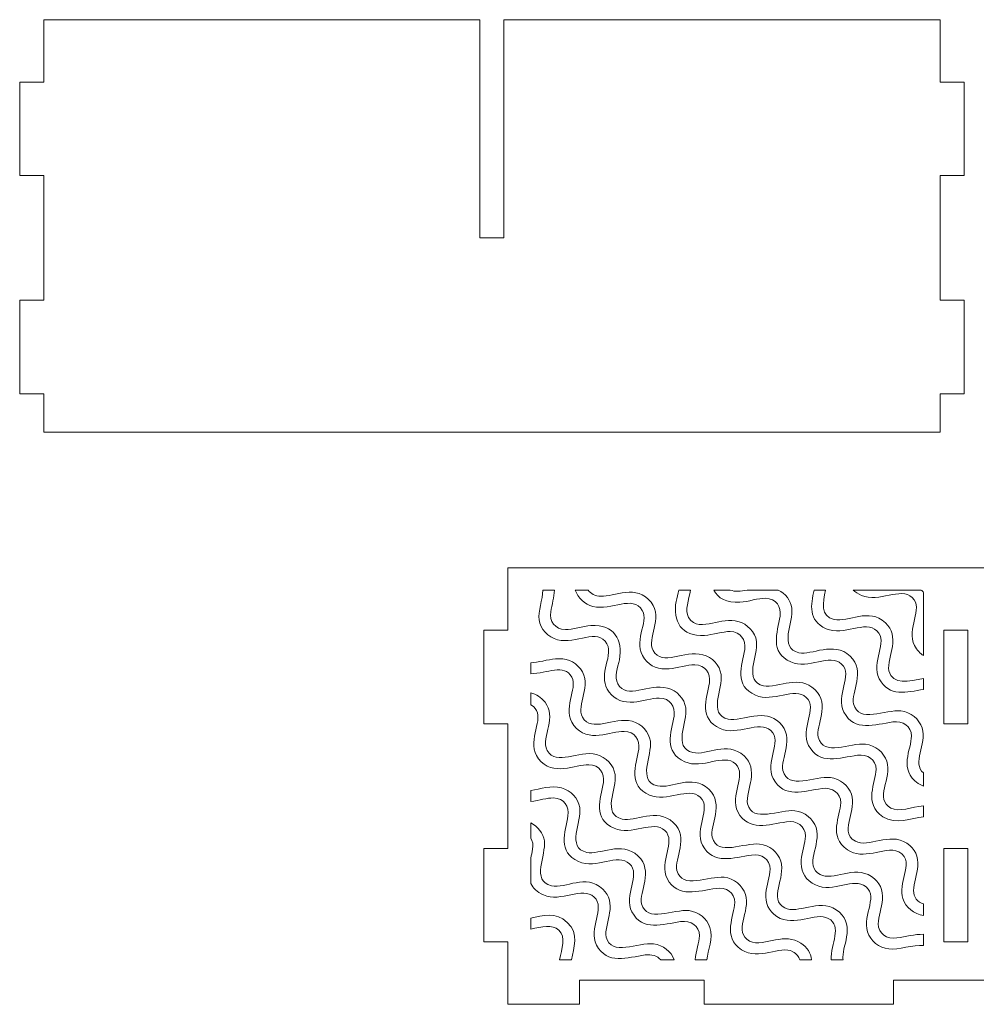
# Model space of a CAD drawing. Header units: millimetres. Extents: x -189 to 142, y -233 to 206.
# Tile 11 of 12: x -175 to -22, y 48 to 206. Entities that reach past the tile are written whole.
import ezdxf

# ---------------------------------------------------------------- set-up
doc = ezdxf.new("R2010")
doc.units = ezdxf.units.MM
doc.header["$MEASUREMENT"] = 0
doc.layers.add('Layer 1', color=7, linetype='Continuous')

msp = doc.modelspace()

# ---------------------------------------------------------------- linework, layer by layer
at = {"layer": 'Layer 1', "color": 250, "lineweight": 0}
for points, knots in [([(-27.5682, 139.8516), (-27.5682, 139.8516), (-27.5682, 146.0016), (-27.5682, 146.0016), (-27.5682, 146.0016), (-23.7182, 146.0016), (-23.7182, 146.0016), (-23.7182, 146.0016), (-23.7182, 161.0016), (-23.7182, 161.0016), (-23.7182, 161.0016), (-27.5682, 161.0016), (-27.5682, 161.0016), (-27.5682, 161.0016), (-27.5682, 181.0016), (-27.5682, 181.0016), (-27.5682, 181.0016), (-23.7182, 181.0016), (-23.7182, 181.0016), (-23.7182, 181.0016), (-23.7182, 196.0016), (-23.7182, 196.0016), (-23.7182, 196.0016), (-27.5682, 196.0016), (-27.5682, 196.0016), (-27.5682, 196.0016), (-27.5682, 206.0016), (-27.5682, 206.0016), (-27.5682, 206.0016), (-97.5682, 206.0016), (-97.5682, 206.0016), (-97.5682, 206.0016), (-97.5682, 171.0016), (-97.5682, 171.0016), (-97.5682, 171.0016), (-101.4182, 171.0016), (-101.4182, 171.0016), (-101.4182, 171.0016), (-101.4182, 206.0016), (-101.4182, 206.0016), (-101.4182, 206.0016), (-171.4182, 206.0016), (-171.4182, 206.0016), (-171.4182, 206.0016), (-171.4182, 196.0016), (-171.4182, 196.0016), (-171.4182, 196.0016), (-175.2682, 196.0016), (-175.2682, 196.0016), (-175.2682, 196.0016), (-175.2682, 181.0016), (-175.2682, 181.0016), (-175.2682, 181.0016), (-171.4182, 181.0016), (-171.4182, 181.0016), (-171.4182, 181.0016), (-171.4182, 161.0016), (-171.4182, 161.0016), (-171.4182, 161.0016), (-175.2682, 161.0016), (-175.2682, 161.0016), (-175.2682, 161.0016), (-175.2682, 146.0016), (-175.2682, 146.0016), (-175.2682, 146.0016), (-171.4182, 146.0016), (-171.4182, 146.0016), (-171.4182, 146.0016), (-171.4182, 139.8516), (-171.4182, 139.8516), (-171.4182, 139.8516), (-27.5682, 139.8516), (-27.5682, 139.8516)], [0, 0, 0, 0, 0.04166667, 0.04166667, 0.04166667, 0.08333333, 0.08333333, 0.08333333, 0.125, 0.125, 0.125, 0.16666667, 0.16666667, 0.16666667, 0.20833333, 0.20833333, 0.20833333, 0.25, 0.25, 0.25, 0.29166667, 0.29166667, 0.29166667, 0.33333333, 0.33333333, 0.33333333, 0.375, 0.375, 0.375, 0.41666667, 0.41666667, 0.41666667, 0.45833333, 0.45833333, 0.45833333, 0.5, 0.5, 0.5, 0.54166667, 0.54166667, 0.54166667, 0.58333333, 0.58333333, 0.58333333, 0.625, 0.625, 0.625, 0.66666667, 0.66666667, 0.66666667, 0.70833333, 0.70833333, 0.70833333, 0.75, 0.75, 0.75, 0.79166667, 0.79166667, 0.79166667, 0.83333333, 0.83333333, 0.83333333, 0.875, 0.875, 0.875, 0.91666667, 0.91666667, 0.91666667, 0.95833333, 0.95833333, 0.95833333, 1, 1, 1, 1]), ([(46.872, 48.0482), (46.872, 48.0482), (46.872, 58.0482), (46.872, 58.0482), (46.872, 58.0482), (50.722, 58.0482), (50.722, 58.0482), (50.722, 58.0482), (50.722, 73.0482), (50.722, 73.0482), (50.722, 73.0482), (46.872, 73.0482), (46.872, 73.0482), (46.872, 73.0482), (46.872, 93.0482), (46.872, 93.0482), (46.872, 93.0482), (50.722, 93.0482), (50.722, 93.0482), (50.722, 93.0482), (50.722, 108.0482), (50.722, 108.0482), (50.722, 108.0482), (46.872, 108.0482), (46.872, 108.0482), (46.872, 108.0482), (46.872, 118.0482), (46.872, 118.0482), (46.872, 118.0482), (-96.9779, 118.0482), (-96.9779, 118.0482), (-96.9779, 118.0482), (-96.9779, 108.0482), (-96.9779, 108.0482), (-96.9779, 108.0482), (-100.8279, 108.0482), (-100.8279, 108.0482), (-100.8279, 108.0482), (-100.8279, 93.0482), (-100.8279, 93.0482), (-100.8279, 93.0482), (-96.9779, 93.0482), (-96.9779, 93.0482), (-96.9779, 93.0482), (-96.9779, 73.0482), (-96.9779, 73.0482), (-96.9779, 73.0482), (-100.8279, 73.0482), (-100.8279, 73.0482), (-100.8279, 73.0482), (-100.8279, 58.0482), (-100.8279, 58.0482), (-100.8279, 58.0482), (-96.9779, 58.0482), (-96.9779, 58.0482), (-96.9779, 58.0482), (-96.9779, 48.0482), (-96.9779, 48.0482), (-96.9779, 48.0482), (-85.4279, 48.0482), (-85.4279, 48.0482), (-85.4279, 48.0482), (-85.4279, 51.8982), (-85.4279, 51.8982), (-85.4279, 51.8982), (-65.4279, 51.8982), (-65.4279, 51.8982), (-65.4279, 51.8982), (-65.4279, 48.0482), (-65.4279, 48.0482), (-65.4279, 48.0482), (-35.0529, 48.0482), (-35.0529, 48.0482), (-35.0529, 48.0482), (-35.0529, 51.8982), (-35.0529, 51.8982), (-35.0529, 51.8982), (-15.053, 51.8982), (-15.053, 51.8982), (-15.053, 51.8982), (-15.053, 48.0482), (-15.053, 48.0482), (-15.053, 48.0482), (15.322, 48.0482), (15.322, 48.0482), (15.322, 48.0482), (15.322, 51.8982), (15.322, 51.8982), (15.322, 51.8982), (35.322, 51.8982), (35.322, 51.8982), (35.322, 51.8982), (35.322, 48.0482), (35.322, 48.0482), (35.322, 48.0482), (46.872, 48.0482), (46.872, 48.0482)], [0, 0, 0, 0, 0.03125, 0.03125, 0.03125, 0.0625, 0.0625, 0.0625, 0.09375, 0.09375, 0.09375, 0.125, 0.125, 0.125, 0.15625, 0.15625, 0.15625, 0.1875, 0.1875, 0.1875, 0.21875, 0.21875, 0.21875, 0.25, 0.25, 0.25, 0.28125, 0.28125, 0.28125, 0.3125, 0.3125, 0.3125, 0.34375, 0.34375, 0.34375, 0.375, 0.375, 0.375, 0.40625, 0.40625, 0.40625, 0.4375, 0.4375, 0.4375, 0.46875, 0.46875, 0.46875, 0.5, 0.5, 0.5, 0.53125, 0.53125, 0.53125, 0.5625, 0.5625, 0.5625, 0.59375, 0.59375, 0.59375, 0.625, 0.625, 0.625, 0.65625, 0.65625, 0.65625, 0.6875, 0.6875, 0.6875, 0.71875, 0.71875, 0.71875, 0.75, 0.75, 0.75, 0.78125, 0.78125, 0.78125, 0.8125, 0.8125, 0.8125, 0.84375, 0.84375, 0.84375, 0.875, 0.875, 0.875, 0.90625, 0.90625, 0.90625, 0.9375, 0.9375, 0.9375, 0.96875, 0.96875, 0.96875, 1, 1, 1, 1]), ([(-30.2586, 62.2834), (-30.2586, 62.2834), (-30.2586, 64.1409), (-30.2586, 64.1409), (-31.2033, 64.4371), (-31.8643, 65.2111), (-31.8555, 66.3245), (-31.8467, 67.4196), (-31.2654, 68.9327), (-31.1734, 70.1826), (-31.06, 71.7205), (-31.5576, 72.9919), (-32.9423, 73.8985), (-35.7469, 75.7347), (-39.1325, 73.1077), (-41.1728, 74.1986), (-42.7671, 75.0507), (-42.3828, 76.5012), (-42.0731, 77.8684), (-41.8046, 79.0532), (-41.4623, 80.5497), (-41.8356, 81.7328), (-42.2806, 83.1438), (-43.6524, 84.2496), (-45.206, 84.4308), (-47.6518, 84.7164), (-52.0458, 82.3715), (-52.8212, 85.5356), (-53.2837, 87.4232), (-50.7881, 90.784), (-53.3829, 93.2338), (-54.5599, 94.3451), (-55.8887, 94.4884), (-57.4634, 94.2883), (-58.6089, 94.1425), (-60.5717, 93.5343), (-61.5958, 93.7733), (-64.9207, 94.5489), (-62.4147, 98.6422), (-62.739, 100.9657), (-62.9444, 102.4373), (-64.1523, 103.7313), (-65.6694, 104.127), (-68.6818, 104.9126), (-72.183, 102.1774), (-73.6392, 104.7946), (-74.7088, 106.7174), (-71.9533, 109.9302), (-73.9677, 112.5438), (-76.2574, 115.5139), (-79.9002, 113.4682), (-82.0355, 113.5031), (-82.9579, 113.518), (-83.6435, 113.9133), (-84.0381, 114.512), (-84.0381, 114.512), (-86.1389, 114.5119), (-86.1389, 114.5119), (-85.7405, 113.2732), (-84.6108, 112.2143), (-83.2927, 111.8754), (-80.3432, 111.1167), (-76.8618, 113.8088), (-75.3776, 111.2459), (-74.2575, 109.3116), (-77.0633, 106.1128), (-75.0286, 103.4866), (-74.0222, 102.1878), (-72.7201, 101.7497), (-71.0687, 101.8681), (-69.7817, 101.9604), (-68.0814, 102.5269), (-66.9658, 102.508), (-65.2596, 102.479), (-64.358, 101.1502), (-64.6194, 99.6366), (-65.0855, 96.938), (-66.3207, 93.8452), (-62.8777, 92.2908), (-60.0812, 91.0284), (-56.6297, 93.7255), (-54.7472, 91.9487), (-52.8618, 90.1689), (-55.751, 86.912), (-54.3676, 84.259), (-52.679, 81.0209), (-49.4149, 82.2555), (-46.5464, 82.6641), (-44.9165, 82.8964), (-43.5201, 81.9935), (-43.5365, 80.3752), (-43.5578, 78.2619), (-45.6539, 74.975), (-42.4574, 72.8291), (-41.1983, 71.9839), (-39.81, 72.0558), (-38.3622, 72.3141), (-37.0837, 72.5422), (-35.399, 73.136), (-34.2177, 72.5068), (-32.6366, 71.6645), (-33.0065, 70.2236), (-33.3174, 68.8653), (-33.5819, 67.7091), (-33.9293, 66.1551), (-33.5644, 65.0046), (-33.1275, 63.6267), (-31.7745, 62.4934), (-30.2586, 62.2834)], [0, 0, 0, 0, 0.02777778, 0.02777778, 0.02777778, 0.05555556, 0.05555556, 0.05555556, 0.08333333, 0.08333333, 0.08333333, 0.11111111, 0.11111111, 0.11111111, 0.13888889, 0.13888889, 0.13888889, 0.16666667, 0.16666667, 0.16666667, 0.19444444, 0.19444444, 0.19444444, 0.22222222, 0.22222222, 0.22222222, 0.25, 0.25, 0.25, 0.27777778, 0.27777778, 0.27777778, 0.30555556, 0.30555556, 0.30555556, 0.33333333, 0.33333333, 0.33333333, 0.36111111, 0.36111111, 0.36111111, 0.38888889, 0.38888889, 0.38888889, 0.41666667, 0.41666667, 0.41666667, 0.44444444, 0.44444444, 0.44444444, 0.47222222, 0.47222222, 0.47222222, 0.5, 0.5, 0.5, 0.52777778, 0.52777778, 0.52777778, 0.55555556, 0.55555556, 0.55555556, 0.58333333, 0.58333333, 0.58333333, 0.61111111, 0.61111111, 0.61111111, 0.63888889, 0.63888889, 0.63888889, 0.66666667, 0.66666667, 0.66666667, 0.69444444, 0.69444444, 0.69444444, 0.72222222, 0.72222222, 0.72222222, 0.75, 0.75, 0.75, 0.77777778, 0.77777778, 0.77777778, 0.80555556, 0.80555556, 0.80555556, 0.83333333, 0.83333333, 0.83333333, 0.86111111, 0.86111111, 0.86111111, 0.88888889, 0.88888889, 0.88888889, 0.91666667, 0.91666667, 0.91666667, 0.94444444, 0.94444444, 0.94444444, 0.97222222, 0.97222222, 0.97222222, 1, 1, 1, 1]), ([(-30.2586, 57.4934), (-30.2586, 57.4934), (-30.2586, 59.2749), (-30.2586, 59.2749), (-31.6318, 59.2961), (-33.1407, 58.898), (-34.5262, 58.7034), (-36.1519, 58.4752), (-37.5305, 59.3637), (-37.5256, 60.9768), (-37.5223, 62.0708), (-36.9349, 63.583), (-36.8444, 64.8369), (-36.7333, 66.3778), (-37.2277, 67.6532), (-38.6181, 68.5608), (-41.4171, 70.388), (-44.801, 67.7699), (-46.8478, 68.8595), (-49.5327, 70.2888), (-46.6188, 73.555), (-47.5058, 76.3859), (-47.9485, 77.7994), (-49.3271, 78.9164), (-50.8852, 79.0909), (-53.3259, 79.3641), (-57.7175, 77.0452), (-58.4896, 80.1887), (-58.7287, 81.1626), (-58.0817, 82.9903), (-57.9343, 84.0782), (-57.7335, 85.5601), (-57.8766, 86.783), (-59.0547, 87.8935), (-61.7516, 90.4361), (-64.9312, 87.8918), (-67.2736, 88.4357), (-70.58, 89.2034), (-68.0952, 93.3018), (-68.4103, 95.6181), (-68.6106, 97.0905), (-69.8243, 98.3996), (-71.3481, 98.789), (-74.3528, 99.5572), (-77.8591, 96.8509), (-79.3087, 99.4502), (-79.9225, 100.5508), (-79.2883, 102.1339), (-79.0591, 103.3166), (-78.4521, 106.4511), (-79.8956, 109.0674), (-83.612, 108.8001), (-84.8975, 108.7077), (-86.6032, 108.1459), (-87.7151, 108.1668), (-89.4179, 108.1988), (-90.3017, 109.5124), (-90.0537, 111.0208), (-89.8674, 112.1544), (-89.5294, 113.3699), (-89.4624, 114.5119), (-89.4624, 114.5119), (-91.3288, 114.5119), (-91.3288, 114.5119), (-91.3622, 112.9757), (-92.1132, 111.0588), (-91.9358, 109.729), (-91.739, 108.2535), (-90.4914, 106.9296), (-88.9716, 106.5374), (-85.9997, 105.7707), (-82.5441, 108.4777), (-81.0504, 105.9013), (-80.413, 104.8015), (-81.039, 103.2173), (-81.2785, 102.0295), (-81.5569, 100.6487), (-81.6222, 99.3346), (-80.7003, 98.142), (-79.6996, 96.8474), (-78.3908, 96.4109), (-76.7464, 96.5292), (-75.4615, 96.6215), (-73.7452, 97.1876), (-72.6451, 97.1725), (-70.9376, 97.149), (-70.033, 95.8004), (-70.2908, 94.2899), (-70.7483, 91.6078), (-71.9984, 88.4908), (-68.5563, 86.9528), (-65.7321, 85.691), (-62.3026, 88.3881), (-60.4225, 86.6085), (-58.5277, 84.8153), (-61.4269, 81.5691), (-60.0378, 78.9125), (-58.3545, 75.6935), (-55.0849, 76.9041), (-52.2253, 77.3264), (-50.5897, 77.5679), (-49.1953, 76.6425), (-49.2083, 75.0275), (-49.2172, 73.9402), (-49.7967, 72.4409), (-49.8905, 71.203), (-50.0078, 69.6543), (-49.5139, 68.417), (-48.134, 67.4896), (-45.3405, 65.6119), (-41.9396, 68.2748), (-39.8948, 67.1702), (-37.2007, 65.7149), (-40.1181, 62.4527), (-39.2338, 59.6577), (-38.7869, 58.245), (-37.3871, 57.1037), (-35.8277, 56.9324), (-34.2703, 56.7614), (-31.9474, 57.6433), (-30.2586, 57.4934)], [0, 0, 0, 0, 0.025, 0.025, 0.025, 0.05, 0.05, 0.05, 0.075, 0.075, 0.075, 0.1, 0.1, 0.1, 0.125, 0.125, 0.125, 0.15, 0.15, 0.15, 0.175, 0.175, 0.175, 0.2, 0.2, 0.2, 0.225, 0.225, 0.225, 0.25, 0.25, 0.25, 0.275, 0.275, 0.275, 0.3, 0.3, 0.3, 0.325, 0.325, 0.325, 0.35, 0.35, 0.35, 0.375, 0.375, 0.375, 0.4, 0.4, 0.4, 0.425, 0.425, 0.425, 0.45, 0.45, 0.45, 0.475, 0.475, 0.475, 0.5, 0.5, 0.5, 0.525, 0.525, 0.525, 0.55, 0.55, 0.55, 0.575, 0.575, 0.575, 0.6, 0.6, 0.6, 0.625, 0.625, 0.625, 0.65, 0.65, 0.65, 0.675, 0.675, 0.675, 0.7, 0.7, 0.7, 0.725, 0.725, 0.725, 0.75, 0.75, 0.75, 0.775, 0.775, 0.775, 0.8, 0.8, 0.8, 0.825, 0.825, 0.825, 0.85, 0.85, 0.85, 0.875, 0.875, 0.875, 0.9, 0.9, 0.9, 0.925, 0.925, 0.925, 0.95, 0.95, 0.95, 0.975, 0.975, 0.975, 1, 1, 1, 1]), ([(-30.2586, 78.1029), (-30.2586, 78.1029), (-30.2586, 79.8853), (-30.2586, 79.8853), (-32.2169, 79.7194), (-34.1459, 78.8183), (-35.497, 79.5378), (-38.1886, 80.9711), (-35.2833, 84.2657), (-36.1549, 87.0426), (-36.5981, 88.4547), (-38.0066, 89.6073), (-39.5652, 89.7775), (-41.9955, 90.0432), (-46.3689, 87.7152), (-47.149, 90.8811), (-47.6186, 92.7872), (-45.105, 96.1004), (-47.7202, 98.5648), (-48.9278, 99.7027), (-50.2124, 99.8254), (-51.8205, 99.6228), (-52.9633, 99.4787), (-54.8868, 98.8757), (-55.9178, 99.1135), (-59.2383, 99.8799), (-56.7621, 103.9738), (-57.062, 106.2762), (-57.2544, 107.7533), (-58.5102, 109.0824), (-60.0302, 109.4752), (-61.2493, 109.79), (-62.8741, 109.4634), (-64.0933, 109.2138), (-65.5407, 108.9173), (-67.0744, 108.6004), (-67.9476, 110.1056), (-68.6182, 111.2615), (-67.8962, 112.8561), (-67.6277, 114.5119), (-67.6277, 114.5119), (-69.5244, 114.5119), (-69.5244, 114.5119), (-69.6406, 113.8774), (-69.8353, 113.2405), (-69.9419, 112.6893), (-70.5467, 109.5597), (-69.0936, 106.9467), (-65.3883, 107.2087), (-64.1017, 107.2995), (-62.4003, 107.8668), (-61.2868, 107.848), (-59.5824, 107.819), (-58.6916, 106.4931), (-58.9465, 104.9841), (-59.3971, 102.3175), (-60.6595, 99.1687), (-57.2343, 97.6381), (-54.398, 96.3706), (-50.9474, 99.0588), (-49.074, 97.2918), (-47.1927, 95.5174), (-50.0805, 92.2602), (-48.6878, 89.573), (-47.025, 86.3643), (-43.7022, 87.5971), (-40.8668, 88.0044), (-39.2351, 88.239), (-37.8557, 87.338), (-37.8649, 85.7223), (-37.8766, 83.6761), (-39.9899, 80.2521), (-36.7717, 78.1474), (-34.6615, 76.7673), (-32.2105, 77.9224), (-30.2586, 78.1029)], [0, 0, 0, 0, 0.04, 0.04, 0.04, 0.08, 0.08, 0.08, 0.12, 0.12, 0.12, 0.16, 0.16, 0.16, 0.2, 0.2, 0.2, 0.24, 0.24, 0.24, 0.28, 0.28, 0.28, 0.32, 0.32, 0.32, 0.36, 0.36, 0.36, 0.4, 0.4, 0.4, 0.44, 0.44, 0.44, 0.48, 0.48, 0.48, 0.52, 0.52, 0.52, 0.56, 0.56, 0.56, 0.6, 0.6, 0.6, 0.64, 0.64, 0.64, 0.68, 0.68, 0.68, 0.72, 0.72, 0.72, 0.76, 0.76, 0.76, 0.8, 0.8, 0.8, 0.84, 0.84, 0.84, 0.88, 0.88, 0.88, 0.92, 0.92, 0.92, 0.96, 0.96, 0.96, 1, 1, 1, 1]), ([(-30.2586, 83.0684), (-30.2586, 83.0684), (-30.2586, 85.1647), (-30.2586, 85.1647), (-32.191, 86.7254), (-29.6549, 89.7447), (-30.4869, 92.3899), (-30.9324, 93.8064), (-32.3246, 94.94), (-33.8861, 95.1133), (-36.3302, 95.3846), (-40.7016, 93.0468), (-41.4837, 96.2284), (-41.9446, 98.1035), (-39.4383, 101.4479), (-42.0468, 103.9066), (-44.6725, 106.3815), (-48.2335, 103.982), (-50.2381, 104.4489), (-53.5844, 105.2287), (-51.0834, 109.2978), (-51.3928, 111.6233), (-51.5538, 112.8337), (-52.4154, 113.936), (-53.5579, 114.512), (-53.5579, 114.512), (-58.5663, 114.512), (-58.5663, 114.512), (-59.583, 114.3114), (-60.5189, 114.1844), (-61.2697, 114.5119), (-61.2697, 114.5119), (-63.9199, 114.5119), (-63.9199, 114.5119), (-63.2472, 113.2021), (-61.8611, 112.3995), (-59.7107, 112.5524), (-58.4233, 112.644), (-56.7199, 113.2084), (-55.6069, 113.186), (-53.906, 113.1512), (-53.0244, 111.8392), (-53.2752, 110.3318), (-53.72, 107.6558), (-54.9932, 104.5083), (-51.5561, 102.9737), (-48.7431, 101.7178), (-45.2721, 104.3938), (-43.4014, 102.6313), (-41.5296, 100.8678), (-44.399, 97.5909), (-43.0216, 94.9192), (-41.3562, 91.6886), (-38.0297, 92.9516), (-35.1872, 93.3451), (-33.5675, 93.5694), (-32.1818, 92.6797), (-32.1938, 91.0701), (-32.2088, 89.022), (-34.3162, 85.5805), (-31.0973, 83.4838), (-30.8227, 83.3049), (-30.5425, 83.1694), (-30.2586, 83.0684)], [0, 0, 0, 0, 0.04761905, 0.04761905, 0.04761905, 0.0952381, 0.0952381, 0.0952381, 0.14285714, 0.14285714, 0.14285714, 0.19047619, 0.19047619, 0.19047619, 0.23809524, 0.23809524, 0.23809524, 0.28571429, 0.28571429, 0.28571429, 0.33333333, 0.33333333, 0.33333333, 0.38095238, 0.38095238, 0.38095238, 0.42857143, 0.42857143, 0.42857143, 0.47619048, 0.47619048, 0.47619048, 0.52380952, 0.52380952, 0.52380952, 0.57142857, 0.57142857, 0.57142857, 0.61904762, 0.61904762, 0.61904762, 0.66666667, 0.66666667, 0.66666667, 0.71428571, 0.71428571, 0.71428571, 0.76190476, 0.76190476, 0.76190476, 0.80952381, 0.80952381, 0.80952381, 0.85714286, 0.85714286, 0.85714286, 0.9047619, 0.9047619, 0.9047619, 0.95238095, 0.95238095, 0.95238095, 1, 1, 1, 1]), ([(-30.2586, 98.5646), (-30.2586, 98.5646), (-30.2586, 100.3022), (-30.2586, 100.3022), (-32.5734, 99.9148), (-35.2203, 99.1658), (-35.8079, 101.5422), (-36.0506, 102.5242), (-35.402, 104.3379), (-35.2553, 105.4309), (-35.0562, 106.915), (-35.1909, 108.1365), (-36.3726, 109.2504), (-39.063, 111.786), (-42.253, 109.2521), (-44.5952, 109.791), (-46.8884, 110.3188), (-46.3903, 112.4731), (-45.979, 114.5119), (-45.979, 114.5119), (-47.8296, 114.512), (-47.8296, 114.512), (-48.3258, 112.1334), (-48.8352, 109.6284), (-45.8783, 108.3089), (-43.05, 107.0468), (-39.6281, 109.7428), (-37.7407, 107.9625), (-35.8396, 106.1694), (-38.7465, 102.9402), (-37.355, 100.2648), (-35.8221, 97.3171), (-32.9256, 98.0876), (-30.2586, 98.5646)], [0, 0, 0, 0, 0.09090909, 0.09090909, 0.09090909, 0.18181818, 0.18181818, 0.18181818, 0.27272727, 0.27272727, 0.27272727, 0.36363636, 0.36363636, 0.36363636, 0.45454545, 0.45454545, 0.45454545, 0.54545455, 0.54545455, 0.54545455, 0.63636364, 0.63636364, 0.63636364, 0.72727273, 0.72727273, 0.72727273, 0.81818182, 0.81818182, 0.81818182, 0.90909091, 0.90909091, 0.90909091, 1, 1, 1, 1]), ([(-30.2586, 104.0007), (-30.2586, 104.0007), (-30.2586, 114.1031), (-30.2586, 114.1031), (-30.3668, 114.2414), (-30.4884, 114.3777), (-30.6246, 114.512), (-30.6246, 114.512), (-41.5269, 114.512), (-41.5269, 114.512), (-41.1918, 114.1879), (-40.7573, 113.8962), (-40.1991, 113.6457), (-37.4003, 112.3897), (-33.9498, 115.0747), (-32.0669, 113.3029), (-30.1796, 111.5271), (-33.0689, 108.2615), (-31.6865, 105.6118), (-31.289, 104.85), (-30.8044, 104.3361), (-30.2586, 104.0007)], [0, 0, 0, 0, 0.14285714, 0.14285714, 0.14285714, 0.28571429, 0.28571429, 0.28571429, 0.42857143, 0.42857143, 0.42857143, 0.57142857, 0.57142857, 0.57142857, 0.71428571, 0.71428571, 0.71428571, 0.85714286, 0.85714286, 0.85714286, 1, 1, 1, 1]), ([(-23.1279, 93.0482), (-23.1279, 93.0482), (-23.1279, 108.0482), (-23.1279, 108.0482), (-23.1279, 108.0482), (-26.9779, 108.0482), (-26.9779, 108.0482), (-26.9779, 108.0482), (-26.9779, 93.0482), (-26.9779, 93.0482), (-26.9779, 93.0482), (-23.1279, 93.0482), (-23.1279, 93.0482)], [0, 0, 0, 0, 0.25, 0.25, 0.25, 0.5, 0.5, 0.5, 0.75, 0.75, 0.75, 1, 1, 1, 1]), ([(-93.2586, 102.828), (-93.2586, 102.828), (-93.2586, 101.0671), (-93.2586, 101.0671), (-90.635, 101.1402), (-87.9214, 102.7512), (-86.6986, 100.5472), (-85.6315, 98.6233), (-88.3865, 95.4188), (-86.3705, 92.7979), (-84.0812, 89.8217), (-80.4447, 91.8755), (-78.2859, 91.8301), (-76.583, 91.7942), (-75.7074, 90.4879), (-75.9589, 88.9795), (-76.4054, 86.3034), (-77.6804, 83.1518), (-74.2359, 81.6194), (-71.425, 80.3687), (-67.9409, 83.0348), (-66.0813, 81.2767), (-64.2095, 79.5071), (-67.0896, 76.2325), (-65.7047, 73.5665), (-64.0256, 70.3345), (-60.7184, 71.5977), (-57.8656, 71.9911), (-56.2482, 72.2141), (-54.8616, 71.3264), (-54.8768, 69.7178), (-54.887, 68.6104), (-55.465, 67.1139), (-55.56, 65.8571), (-55.6772, 64.3063), (-55.1754, 63.0405), (-53.7765, 62.1289), (-50.9865, 60.3109), (-47.5927, 62.9245), (-45.5462, 61.8311), (-43.1539, 60.5529), (-45.2441, 57.7757), (-45.0646, 55.1952), (-45.0646, 55.1952), (-43.1627, 55.1952), (-43.1627, 55.1952), (-43.186, 55.3334), (-43.1981, 55.4784), (-43.198, 55.6298), (-43.1969, 57.6924), (-41.0668, 61.1061), (-44.294, 63.2229), (-47.098, 65.0622), (-50.4709, 62.4271), (-52.5221, 63.5214), (-55.1958, 64.9477), (-52.3025, 68.2115), (-53.1763, 71.0378), (-53.6148, 72.4565), (-55.0058, 73.5832), (-56.5648, 73.7579), (-58.9955, 74.0303), (-63.3872, 71.7052), (-64.16, 74.8436), (-64.6301, 76.7537), (-62.1301, 80.1048), (-64.7266, 82.5518), (-67.4426, 85.1113), (-70.5887, 82.55), (-72.9509, 83.0981), (-76.2445, 83.8622), (-73.7727, 87.967), (-74.0802, 90.2711), (-74.2778, 91.7502), (-75.5037, 93.0604), (-77.0284, 93.4563), (-79.9782, 94.222), (-83.5378, 91.5173), (-84.979, 94.1074), (-86.0551, 96.0414), (-83.2946, 99.234), (-85.308, 101.8557), (-86.3104, 103.1608), (-87.6404, 103.5876), (-89.29, 103.465), (-90.5236, 103.3734), (-92.1443, 102.8523), (-93.2586, 102.828)], [0, 0, 0, 0, 0.03448276, 0.03448276, 0.03448276, 0.06896552, 0.06896552, 0.06896552, 0.10344828, 0.10344828, 0.10344828, 0.13793103, 0.13793103, 0.13793103, 0.17241379, 0.17241379, 0.17241379, 0.20689655, 0.20689655, 0.20689655, 0.24137931, 0.24137931, 0.24137931, 0.27586207, 0.27586207, 0.27586207, 0.31034483, 0.31034483, 0.31034483, 0.34482759, 0.34482759, 0.34482759, 0.37931034, 0.37931034, 0.37931034, 0.4137931, 0.4137931, 0.4137931, 0.44827586, 0.44827586, 0.44827586, 0.48275862, 0.48275862, 0.48275862, 0.51724138, 0.51724138, 0.51724138, 0.55172414, 0.55172414, 0.55172414, 0.5862069, 0.5862069, 0.5862069, 0.62068966, 0.62068966, 0.62068966, 0.65517241, 0.65517241, 0.65517241, 0.68965517, 0.68965517, 0.68965517, 0.72413793, 0.72413793, 0.72413793, 0.75862069, 0.75862069, 0.75862069, 0.79310345, 0.79310345, 0.79310345, 0.82758621, 0.82758621, 0.82758621, 0.86206897, 0.86206897, 0.86206897, 0.89655172, 0.89655172, 0.89655172, 0.93103448, 0.93103448, 0.93103448, 0.96551724, 0.96551724, 0.96551724, 1, 1, 1, 1]), ([(-93.2586, 98.018), (-93.2586, 98.018), (-93.2586, 96.1086), (-93.2586, 96.1086), (-92.9162, 95.9286), (-92.6132, 95.6417), (-92.3695, 95.2034), (-91.2984, 93.2784), (-94.0558, 90.0736), (-92.0408, 87.4542), (-89.754, 84.4809), (-86.0989, 86.5331), (-83.965, 86.4915), (-82.2627, 86.4582), (-81.3734, 85.1414), (-81.6258, 83.6323), (-82.0722, 80.9613), (-83.3479, 77.8141), (-79.9128, 76.2819), (-77.0763, 75.0166), (-73.6342, 77.7036), (-71.7549, 75.9353), (-69.8718, 74.1639), (-72.7605, 70.8889), (-71.3729, 68.22), (-69.6989, 65.0001), (-66.3888, 66.2497), (-63.5446, 66.6506), (-61.9179, 66.8796), (-60.5421, 65.9813), (-60.5482, 64.3708), (-60.5558, 62.3069), (-62.6702, 58.8916), (-59.4512, 56.791), (-56.6446, 54.9594), (-53.2699, 57.5908), (-51.2227, 56.4912), (-50.5765, 56.144), (-50.2571, 55.6962), (-50.1265, 55.1952), (-50.1265, 55.1952), (-48.2065, 55.1952), (-48.2065, 55.1952), (-48.3476, 56.2642), (-48.8813, 57.1534), (-49.9357, 57.8609), (-51.1924, 58.7042), (-52.5841, 58.639), (-54.0302, 58.381), (-55.3076, 58.1529), (-56.9958, 57.5581), (-58.1748, 58.1852), (-60.8766, 59.6223), (-57.9613, 62.8944), (-58.8382, 65.6899), (-59.2811, 67.102), (-60.6838, 68.2524), (-62.2432, 68.4213), (-64.6795, 68.6853), (-69.046, 66.3627), (-69.8311, 69.5284), (-70.3034, 71.4335), (-67.7829, 74.742), (-70.4013, 77.2099), (-73.0294, 79.6871), (-76.5695, 77.286), (-78.5958, 77.7594), (-81.9296, 78.5382), (-79.439, 82.6091), (-79.744, 84.9237), (-79.9383, 86.3997), (-81.1875, 87.7269), (-82.7083, 88.1187), (-85.6763, 88.8833), (-89.1287, 86.1866), (-90.628, 88.7528), (-91.2715, 89.854), (-90.642, 91.434), (-90.4029, 92.6237), (-90.1261, 94.001), (-90.057, 95.3221), (-90.9778, 96.5116), (-91.6121, 97.331), (-92.3701, 97.8082), (-93.2586, 98.018)], [0, 0, 0, 0, 0.03571429, 0.03571429, 0.03571429, 0.07142857, 0.07142857, 0.07142857, 0.10714286, 0.10714286, 0.10714286, 0.14285714, 0.14285714, 0.14285714, 0.17857143, 0.17857143, 0.17857143, 0.21428571, 0.21428571, 0.21428571, 0.25, 0.25, 0.25, 0.28571429, 0.28571429, 0.28571429, 0.32142857, 0.32142857, 0.32142857, 0.35714286, 0.35714286, 0.35714286, 0.39285714, 0.39285714, 0.39285714, 0.42857143, 0.42857143, 0.42857143, 0.46428571, 0.46428571, 0.46428571, 0.5, 0.5, 0.5, 0.53571429, 0.53571429, 0.53571429, 0.57142857, 0.57142857, 0.57142857, 0.60714286, 0.60714286, 0.60714286, 0.64285714, 0.64285714, 0.64285714, 0.67857143, 0.67857143, 0.67857143, 0.71428571, 0.71428571, 0.71428571, 0.75, 0.75, 0.75, 0.78571429, 0.78571429, 0.78571429, 0.82142857, 0.82142857, 0.82142857, 0.85714286, 0.85714286, 0.85714286, 0.89285714, 0.89285714, 0.89285714, 0.92857143, 0.92857143, 0.92857143, 0.96428571, 0.96428571, 0.96428571, 1, 1, 1, 1]), ([(-93.2586, 82.3625), (-93.2586, 82.3625), (-93.2586, 80.5737), (-93.2586, 80.5737), (-91.926, 80.7484), (-90.6323, 81.1681), (-89.6442, 81.1514), (-87.9395, 81.1225), (-87.0406, 79.7963), (-87.2989, 78.2848), (-87.755, 75.6161), (-89.008, 72.4834), (-85.5912, 70.9474), (-82.7541, 69.6721), (-79.3075, 72.367), (-77.428, 70.5938), (-75.5411, 68.8138), (-78.4379, 65.5708), (-77.0389, 62.8733), (-75.3771, 59.669), (-72.0525, 60.9074), (-69.2244, 61.3084), (-67.5938, 61.5397), (-66.2039, 60.6411), (-66.2157, 59.0229), (-66.2232, 57.9927), (-66.7726, 56.595), (-66.8889, 55.1952), (-66.8889, 55.1952), (-65.0057, 55.1952), (-65.0057, 55.1952), (-64.8575, 56.7353), (-63.9625, 58.6344), (-64.5241, 60.3811), (-64.9755, 61.7852), (-66.3335, 62.8884), (-67.8832, 63.0739), (-70.3366, 63.3676), (-74.7237, 61.0121), (-75.5011, 64.1827), (-75.9653, 66.0757), (-73.4706, 69.4241), (-76.0682, 71.8747), (-78.6808, 74.3396), (-82.2636, 71.9521), (-84.2748, 72.4173), (-87.6112, 73.1893), (-85.0845, 77.301), (-85.4241, 79.6139), (-85.6395, 81.0808), (-86.8336, 82.3665), (-88.3467, 82.7682), (-89.9696, 83.1991), (-91.7423, 82.595), (-93.2586, 82.3625)], [0, 0, 0, 0, 0.05555556, 0.05555556, 0.05555556, 0.11111111, 0.11111111, 0.11111111, 0.16666667, 0.16666667, 0.16666667, 0.22222222, 0.22222222, 0.22222222, 0.27777778, 0.27777778, 0.27777778, 0.33333333, 0.33333333, 0.33333333, 0.38888889, 0.38888889, 0.38888889, 0.44444444, 0.44444444, 0.44444444, 0.5, 0.5, 0.5, 0.55555556, 0.55555556, 0.55555556, 0.61111111, 0.61111111, 0.61111111, 0.66666667, 0.66666667, 0.66666667, 0.72222222, 0.72222222, 0.72222222, 0.77777778, 0.77777778, 0.77777778, 0.83333333, 0.83333333, 0.83333333, 0.88888889, 0.88888889, 0.88888889, 0.94444444, 0.94444444, 0.94444444, 1, 1, 1, 1]), ([(-93.2586, 77.1457), (-93.2586, 77.1457), (-93.2586, 74.7078), (-93.2586, 74.7078), (-92.9649, 74.2117), (-92.859, 73.5915), (-92.9705, 72.9375), (-93.0518, 72.461), (-93.158, 71.971), (-93.2586, 71.4791), (-93.2586, 71.4791), (-93.2586, 67.4452), (-93.2586, 67.4452), (-92.9321, 66.716), (-92.3138, 66.0794), (-91.2349, 65.5961), (-88.4233, 64.3366), (-84.9927, 67.0306), (-83.1026, 65.2511), (-81.206, 63.4653), (-84.1094, 60.214), (-82.7211, 57.5598), (-81.0312, 54.3284), (-77.7698, 55.5573), (-74.9038, 55.9708), (-73.8957, 56.1163), (-72.9766, 55.8223), (-72.425, 55.1952), (-72.425, 55.1952), (-70.2451, 55.1952), (-70.2451, 55.1952), (-70.7409, 56.5315), (-72.0643, 57.5636), (-73.5631, 57.7345), (-76.0121, 58.0139), (-80.3947, 55.6842), (-81.1729, 58.8365), (-81.412, 59.8054), (-80.762, 61.6411), (-80.6144, 62.7254), (-80.4129, 64.2049), (-80.5619, 65.4302), (-81.7359, 66.5383), (-84.4317, 69.0832), (-87.6182, 66.5368), (-89.9528, 67.0799), (-93.2665, 67.8504), (-90.7746, 71.9434), (-91.0923, 74.2658), (-91.2584, 75.4803), (-92.1115, 76.578), (-93.2586, 77.1457)], [0, 0, 0, 0, 0.05882353, 0.05882353, 0.05882353, 0.11764706, 0.11764706, 0.11764706, 0.17647059, 0.17647059, 0.17647059, 0.23529412, 0.23529412, 0.23529412, 0.29411765, 0.29411765, 0.29411765, 0.35294118, 0.35294118, 0.35294118, 0.41176471, 0.41176471, 0.41176471, 0.47058824, 0.47058824, 0.47058824, 0.52941176, 0.52941176, 0.52941176, 0.58823529, 0.58823529, 0.58823529, 0.64705882, 0.64705882, 0.64705882, 0.70588235, 0.70588235, 0.70588235, 0.76470588, 0.76470588, 0.76470588, 0.82352941, 0.82352941, 0.82352941, 0.88235294, 0.88235294, 0.88235294, 0.94117647, 0.94117647, 0.94117647, 1, 1, 1, 1]), ([(-23.1279, 58.0482), (-23.1279, 58.0482), (-23.1279, 73.0482), (-23.1279, 73.0482), (-23.1279, 73.0482), (-26.9779, 73.0482), (-26.9779, 73.0482), (-26.9779, 73.0482), (-26.9779, 58.0482), (-26.9779, 58.0482), (-26.9779, 58.0482), (-23.1279, 58.0482), (-23.1279, 58.0482)], [0, 0, 0, 0, 0.25, 0.25, 0.25, 0.5, 0.5, 0.5, 0.75, 0.75, 0.75, 1, 1, 1, 1]), ([(-93.2586, 61.8818), (-93.2586, 61.8818), (-93.2586, 60.1255), (-93.2586, 60.1255), (-91.5127, 60.4575), (-89.8619, 60.9565), (-88.7655, 59.921), (-87.555, 58.7776), (-88.322, 57.0159), (-88.6519, 55.1952), (-88.6519, 55.1952), (-86.7548, 55.1952), (-86.7548, 55.1952), (-86.3681, 57.0527), (-85.4804, 59.3879), (-87.4075, 61.1973), (-89.2835, 62.9587), (-91.373, 62.2866), (-93.2586, 61.8818)], [0, 0, 0, 0, 0.16666667, 0.16666667, 0.16666667, 0.33333333, 0.33333333, 0.33333333, 0.5, 0.5, 0.5, 0.66666667, 0.66666667, 0.66666667, 0.83333333, 0.83333333, 0.83333333, 1, 1, 1, 1])]:
    msp.add_open_spline(points, degree=3, knots=knots, dxfattribs=at)

doc.saveas('drawing.dxf')
